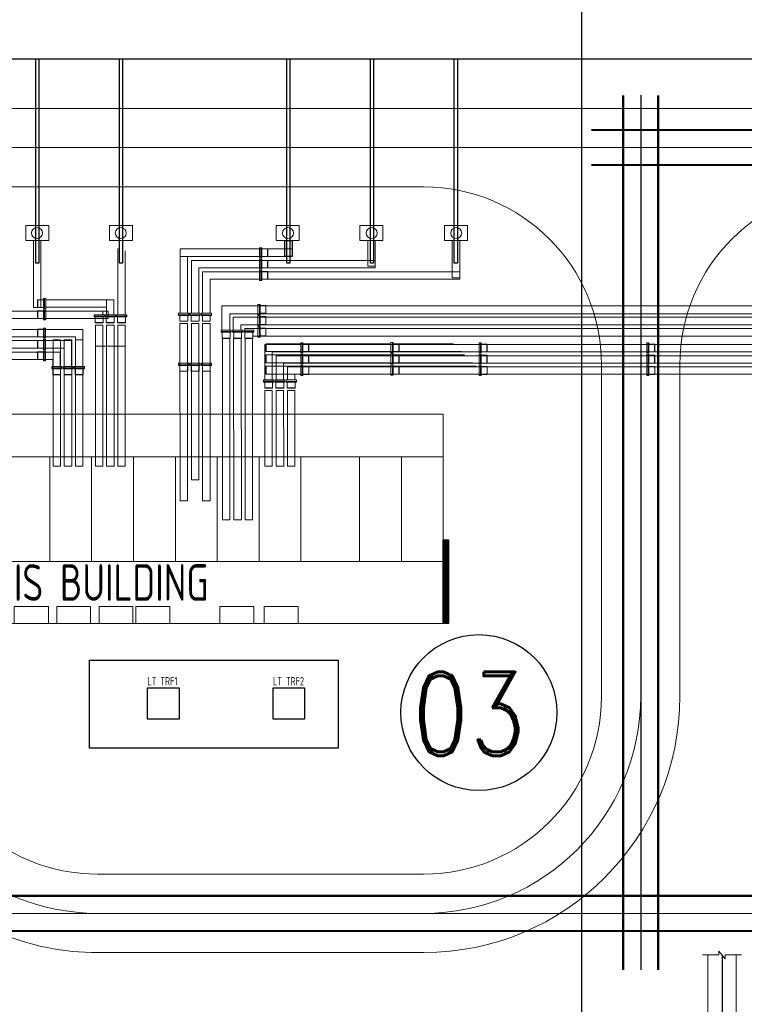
# Model space of a CAD drawing. Extents: x -7650383 to 4934791, y -137560 to 1826789.
# Tile 116 of 256: x 2096563 to 2131187, y 34790 to 81844. Entities that reach past the tile are written whole.
import ezdxf

# ---------------------------------------------------------------- set-up
doc = ezdxf.new("R2010")
doc.units = 0
doc.header["$LTSCALE"] = 800
doc.header["$MEASUREMENT"] = 0
for name, pattern in [('CENTER2', [1.125, 0.75, -0.125, 0.125, -0.125]), ('CENTRE', [1.5, 0.75, -0.25, 0.25, -0.25]), ('CONTINOUS', [0]), ('CW-PIPE-ALT-1$0$HIDDEN', [0.375, 0.25, -0.125]), ('HIDDEN', [0.375, 0.25, -0.125]), ('PHANTOM', [2.5, 1.25, -0.25, 0.25, -0.25, 0.25, -0.25])]:
    doc.linetypes.add(name, pattern=pattern)
doc.layers.get('0').update_dxf_attribs({"linetype": 'CONTINUOUS'})
doc.layers.add('grid-20m', color=53, linetype='CONTINUOUS')
doc.layers.add('KEY PLAN', color=251, linetype='CONTINUOUS')
doc.styles.add('ROMAND', font='romand')
doc.styles.add('ROMANS', font='ISO9.shx', dxfattribs={"width": 0.8})

# ---------------------------------------------------------------- blocks, each defined once
blk = doc.blocks.new('GIS_BLD1')
at = {"layer": 'KEY PLAN', "linetype": 'CONTINOUS'}
h = blk.add_hatch(dxfattribs=at)
h.set_pattern_fill('ANSI31', color=256, scale=0.2, angle=45)
h.set_pattern_definition([(90, (-264.233467, -591.901847), (-0.025, 0), [])])
h.paths.add_polyline_path([(27, -6), (27.25, -6), (27.25, -10), (27, -10)])
at = {"linetype": 'CONTINOUS', "lineweight": 15}
for p, q in [((11.45, 4.762), (11.45, 7.931)), ((11.807, 4.762), (11.807, 7.809)), ((14.426, 4.833), (14.426, 7.549)), ((14.783, 4.833), (14.783, 7.549)), ((18.225, 7.358), (14.966, 7.358)), ((14.966, 4.833), (14.966, 7.358)), ((18.225, 7.001), (15.323, 7.001)), ((15.323, 4.833), (15.323, 7.001)), ((18.225, 6.81), (15.497, 6.81)), ((15.497, 6.81), (15.497, 4.833)), ((18.225, 6.453), (15.87, 6.453)), ((15.87, 6.453), (15.87, 4.833)), ((8.008, 5.478), (11.267, 5.478)), ((10.91, 4.762), (10.91, 5.478)), ((11.267, 4.762), (11.267, 5.478)), ((16.425, 4.023), (16.425, 5.182)), ((16.425, 5.182), (42.75, 5.182)), ((8.008, 5.121), (10.91, 5.121)), ((8.008, 4.93), (10.736, 4.93)), ((10.736, 4.762), (10.736, 4.93)), ((16.798, 4.023), (16.798, 4.809)), ((16.798, 4.809), (42.75, 4.809)), ((8.008, 4.573), (10.363, 4.573)), ((16.961, 4.023), (16.961, 4.65)), ((16.961, 4.65), (42.75, 4.65)), ((17.334, 4.023), (17.334, 4.277)), ((17.334, 4.277), (42.75, 4.277)), ((8, 4.061), (9.783, 4.061)), ((9.783, 2.278), (9.783, 4.061)), ((17.516, 4.102), (17.516, 4.023)), ((17.516, 4.102), (42.75, 4.102)), ((8, 3.703), (9.426, 3.703)), ((8, 3.521), (9.244, 3.521)), ((9.244, 2.278), (9.244, 3.521)), ((9.426, 2.278), (9.426, 3.703)), ((17.889, 3.729), (42.75, 3.729)), ((18.525, 3.373), (24.503, 3.373)), ((20.293, 3.342), (66.657, 3.342)), ((27.492, 3.373), (24.646, 3.373)), ((8, 3.164), (8.887, 3.164)), ((8, 2.973), (8.696, 2.973)), ((8.696, 2.973), (8.696, 2.278)), ((8.887, 2.278), (8.887, 3.164)), ((10.379, 3.255), (11.807, 3.255)), ((18.525, 3), (24.503, 3)), ((18.525, 2.841), (24.503, 2.841)), ((20.293, 2.993), (66.483, 2.993)), ((27.865, 3), (24.646, 3)), ((28.024, 2.841), (24.646, 2.841)), ((8, 2.616), (8.339, 2.616)), ((8.339, 2.616), (8.339, 2.214)), ((18.525, 2.468), (24.503, 2.468)), ((20.19, 2.802), (62.47, 2.802)), ((20.19, 2.452), (62.296, 2.452)), ((28.397, 2.468), (24.646, 2.468)), ((18.525, 2.294), (24.503, 2.294)), ((18.525, 1.921), (24.606, 1.921)), ((20.19, 2.27), (58.703, 2.27)), ((20.19, 1.921), (58.156, 1.921)), ((28.944, 1.921), (24.543, 1.921)), ((28.571, 2.294), (24.646, 2.294))]:
    blk.add_line(p, q, dxfattribs=at)
for centre in [(7.593, 8.661), (11.593, 8.661), (19.582, 8.661), (23.582, 8.661), (27.621, 8.661)]:
    blk.add_circle(centre, 0.264, dxfattribs=at)
at = {"layer": 'KEY PLAN', "linetype": 'CONTINOUS', "lineweight": 15}
for points in [[(7.061, 9.026), (8.154, 9.026), (8.154, 8.305), (7.061, 8.305)], [(11.061, 9.026), (12.154, 9.026), (12.154, 8.305), (11.061, 8.305)], [(20.115, 9.026), (19.022, 9.026), (19.022, 8.305), (20.115, 8.305)], [(24.115, 9.026), (23.022, 9.026), (23.022, 8.305), (24.115, 8.305)], [(28.154, 9.026), (27.061, 9.026), (27.061, 8.305), (28.154, 8.305)], [(7.414, 8.3), (7.414, 5.113), (7.772, 5.113), (7.772, 8.3)], [(23.747, 8.305), (23.747, 7.074), (23.39, 7.074), (23.39, 8.305)], [(27.786, 8.305), (27.786, 6.526), (27.429, 6.526), (27.429, 8.305)], [(0, 0), (27, 0), (27, -10), (0, -10)]]:
    blk.add_lwpolyline(points, close=True, dxfattribs=at)
at = {"layer": 'KEY PLAN'}
blk.add_lwpolyline([(19.786, 7.549), (19.429, 7.549), (19.429, 8.305), (19.786, 8.305)], close=True, dxfattribs=at)
at = {"layer": 'KEY PLAN', "linetype": 'CONTINOUS', "lineweight": 15}
for points in [[(19.786, 7.549), (14.426, 7.549), (14.426, 7.906), (19.786, 7.906)], [(18.482, 1.641), (18.482, 3.342), (20.19, 3.342)], [(18.831, 1.641), (18.831, 2.993), (20.19, 2.993)], [(19.013, 1.641), (19.013, 2.802), (20.19, 2.802)], [(19.363, 1.641), (19.363, 2.452), (20.19, 2.452)], [(19.561, 1.641), (19.561, 2.27), (20.19, 2.27)], [(19.91, 1.641), (19.91, 1.921), (20.19, 1.921)]]:
    blk.add_lwpolyline(points, dxfattribs=at)
at = {"layer": 'KEY PLAN', "lineweight": 0}
for points in [[(18.225, 7.485), (18.225, 7.961), (18.288, 7.961), (18.288, 7.485), (18.225, 7.485)], [(18.328, 7.929), (18.328, 7.485), (18.288, 7.485), (18.288, 7.961), (18.328, 7.961), (18.328, 7.929)], [(18.598, 7.882), (18.598, 7.541), (18.328, 7.541), (18.328, 7.906), (18.598, 7.906), (18.598, 7.882)], [(18.614, 7.874), (18.614, 7.549), (18.598, 7.541), (18.598, 7.906), (18.614, 7.906), (18.614, 7.874)], [(18.225, 6.937), (18.225, 7.414), (18.288, 7.414), (18.288, 6.937), (18.225, 6.937)], [(18.225, 7.001), (18.225, 7.358), (23.747, 7.358), (23.747, 7.001), (18.225, 7.001)], [(18.328, 7.382), (18.328, 6.937), (18.288, 6.937), (18.288, 7.414), (18.328, 7.414), (18.328, 7.382)], [(18.598, 7.334), (18.598, 6.993), (18.328, 6.993), (18.328, 7.358), (18.598, 7.358), (18.598, 7.334)], [(18.614, 7.326), (18.614, 7.001), (18.598, 6.993), (18.598, 7.358), (18.614, 7.358), (18.614, 7.326)], [(18.225, 6.398), (18.225, 6.874), (18.288, 6.874), (18.288, 6.398), (18.225, 6.398)], [(18.225, 6.453), (18.225, 6.81), (27.786, 6.81), (27.786, 6.453), (18.225, 6.453)], [(18.328, 6.834), (18.328, 6.398), (18.288, 6.398), (18.288, 6.874), (18.328, 6.874), (18.328, 6.834)], [(18.598, 6.787), (18.598, 6.453), (18.328, 6.453), (18.328, 6.818), (18.598, 6.818), (18.598, 6.787)], [(18.614, 6.787), (18.614, 6.453), (18.598, 6.453), (18.598, 6.818), (18.614, 6.81), (18.614, 6.787)], [(7.62, 5.446), (7.62, 5.121), (7.635, 5.113), (7.635, 5.478), (7.62, 5.478), (7.62, 5.446)], [(7.635, 5.454), (7.635, 5.113), (7.905, 5.113), (7.905, 5.478), (7.635, 5.478), (7.635, 5.454)], [(7.905, 5.502), (7.905, 5.057), (7.945, 5.057), (7.945, 5.534), (7.905, 5.534), (7.905, 5.502)], [(8.008, 5.057), (8.008, 5.534), (7.945, 5.534), (7.945, 5.057), (8.008, 5.057)], [(18.217, 5.244), (18.217, 4.752), (18.145, 4.752), (18.145, 5.244), (18.217, 5.244)], [(18.249, 4.792), (18.249, 5.244), (18.217, 5.244), (18.217, 4.752), (18.249, 4.752), (18.249, 4.792)], [(18.526, 4.86), (18.526, 5.202), (18.249, 5.202), (18.249, 4.829), (18.526, 4.829), (18.526, 4.86)], [(10.985, 4.573), (10.985, 4.93), (3.375, 4.93), (3.375, 4.573), (10.985, 4.573)], [(7.62, 4.907), (7.62, 4.573), (7.635, 4.573), (7.635, 4.938), (7.62, 4.93), (7.62, 4.907)], [(7.635, 4.907), (7.635, 4.573), (7.905, 4.573), (7.905, 4.938), (7.635, 4.938), (7.635, 4.907)], [(7.905, 4.954), (7.905, 4.518), (7.945, 4.518), (7.945, 4.994), (7.905, 4.994), (7.905, 4.954)], [(8.008, 4.518), (8.008, 4.994), (7.945, 4.994), (7.945, 4.518), (8.008, 4.518)], [(10.315, 4.762), (10.807, 4.762), (10.807, 4.698), (10.315, 4.698), (10.315, 4.762)], [(10.847, 4.762), (11.339, 4.762), (11.339, 4.698), (10.847, 4.698), (10.847, 4.762)], [(11.394, 4.762), (11.879, 4.762), (11.879, 4.698), (11.394, 4.698), (11.394, 4.762)], [(14.355, 4.762), (14.847, 4.762), (14.847, 4.833), (14.355, 4.833), (14.355, 4.762)], [(14.807, 4.73), (14.355, 4.73), (14.355, 4.762), (14.847, 4.762), (14.847, 4.73), (14.807, 4.73)], [(14.759, 4.452), (14.418, 4.452), (14.418, 4.73), (14.791, 4.73), (14.791, 4.452), (14.759, 4.452)], [(14.894, 4.762), (15.386, 4.762), (15.386, 4.833), (14.894, 4.833), (14.894, 4.762)], [(15.339, 4.73), (14.894, 4.73), (14.894, 4.762), (15.386, 4.762), (15.386, 4.73), (15.339, 4.73)], [(15.299, 4.452), (14.95, 4.452), (14.95, 4.73), (15.331, 4.73), (15.331, 4.452), (15.299, 4.452)], [(15.442, 4.762), (15.926, 4.762), (15.926, 4.833), (15.442, 4.833), (15.442, 4.762)], [(15.878, 4.73), (15.442, 4.73), (15.442, 4.762), (15.926, 4.762), (15.926, 4.73), (15.878, 4.73)], [(15.831, 4.452), (15.497, 4.452), (15.497, 4.73), (15.87, 4.73), (15.87, 4.452), (15.831, 4.452)], [(18.217, 4.725), (18.217, 4.233), (18.145, 4.233), (18.145, 4.725), (18.217, 4.725)], [(18.249, 4.281), (18.249, 4.725), (18.217, 4.725), (18.217, 4.233), (18.249, 4.233), (18.249, 4.281)], [(10.76, 4.659), (10.315, 4.659), (10.315, 4.698), (10.807, 4.698), (10.807, 4.659), (10.76, 4.659)], [(10.712, 4.389), (10.371, 4.389), (10.371, 4.659), (10.744, 4.659), (10.744, 4.389), (10.712, 4.389)], [(10.704, 4.373), (10.379, 4.373), (10.371, 4.389), (10.744, 4.389), (10.736, 4.373), (10.704, 4.373)], [(10.379, 4.262), (10.736, 4.262), (10.736, -2.476), (10.379, -2.476), (10.379, 4.262)], [(11.291, 4.659), (10.847, 4.659), (10.847, 4.698), (11.339, 4.698), (11.339, 4.659), (11.291, 4.659)], [(11.252, 4.389), (10.902, 4.389), (10.902, 4.659), (11.283, 4.659), (11.283, 4.389), (11.252, 4.389)], [(11.236, 4.373), (10.918, 4.373), (10.902, 4.389), (11.283, 4.389), (11.275, 4.373), (11.236, 4.373)], [(10.918, 4.262), (11.275, 4.262), (11.275, -2.476), (10.918, -2.476), (10.918, 4.262)], [(11.831, 4.659), (11.394, 4.659), (11.394, 4.698), (11.879, 4.698), (11.879, 4.659), (11.831, 4.659)], [(11.783, 4.389), (11.442, 4.389), (11.442, 4.659), (11.823, 4.659), (11.823, 4.389), (11.783, 4.389)], [(11.783, 4.373), (11.458, 4.373), (11.442, 4.389), (11.823, 4.389), (11.807, 4.373), (11.783, 4.373)], [(11.458, 4.262), (11.807, 4.262), (11.807, -2.476), (11.458, -2.476), (11.458, 4.262)], [(14.743, 4.444), (14.426, 4.444), (14.418, 4.452), (14.791, 4.452), (14.783, 4.444), (14.743, 4.444)], [(14.426, -4.135), (14.783, -4.135), (14.779, 4.333), (14.422, 4.333), (14.426, -4.135)], [(15.299, 4.444), (14.966, 4.444), (14.95, 4.452), (15.331, 4.452), (15.315, 4.444), (15.299, 4.444)], [(14.966, -3.135), (15.315, -3.135), (15.315, 4.333), (14.966, 4.333), (14.966, -3.135)], [(15.831, 4.444), (15.497, 4.444), (15.497, 4.452), (15.87, 4.452), (15.87, 4.444), (15.831, 4.444)], [(15.498, -4.135), (15.871, -4.135), (15.87, 4.333), (15.497, 4.333), (15.498, -4.135)], [(18.526, 4.321), (18.526, 4.67), (18.249, 4.67), (18.249, 4.289), (18.526, 4.289), (18.526, 4.321)], [(8, 3.703), (8, 4.061), (1.262, 4.061), (1.262, 3.703), (8, 3.703)], [(7.612, 4.021), (7.612, 3.703), (7.627, 3.696), (7.627, 4.069), (7.612, 4.061), (7.612, 4.021)], [(7.627, 4.037), (7.627, 3.696), (7.897, 3.696), (7.897, 4.069), (7.627, 4.069), (7.627, 4.037)], [(7.897, 4.076), (7.897, 3.632), (7.937, 3.632), (7.937, 4.124), (7.897, 4.124), (7.897, 4.076)], [(8, 3.632), (8, 4.124), (7.937, 4.124), (7.937, 3.632), (8, 3.632)], [(16.394, 3.951), (16.871, 3.951), (16.871, 4.023), (16.394, 4.023), (16.394, 3.951)], [(16.823, 3.92), (16.394, 3.92), (16.394, 3.951), (16.871, 3.951), (16.871, 3.92), (16.823, 3.92)], [(16.783, 3.642), (16.434, 3.642), (16.434, 3.92), (16.815, 3.92), (16.815, 3.642), (16.783, 3.642)], [(16.926, 3.951), (17.41, 3.951), (17.41, 4.023), (16.926, 4.023), (16.926, 3.951)], [(17.379, 3.92), (16.926, 3.92), (16.926, 3.951), (17.41, 3.951), (17.41, 3.92), (17.379, 3.92)], [(17.331, 3.642), (16.99, 3.642), (16.99, 3.92), (17.355, 3.92), (17.355, 3.642), (17.331, 3.642)], [(17.466, 3.951), (17.958, 3.951), (17.958, 4.023), (17.466, 4.023), (17.466, 3.951)], [(17.91, 3.92), (17.466, 3.92), (17.466, 3.951), (17.958, 3.951), (17.958, 3.92), (17.91, 3.92)], [(17.863, 3.642), (17.521, 3.642), (17.521, 3.92), (17.902, 3.92), (17.902, 3.642), (17.863, 3.642)], [(18.217, 4.178), (18.217, 3.694), (18.145, 3.694), (18.145, 4.178), (18.217, 4.178)], [(18.249, 3.741), (18.249, 4.178), (18.217, 4.178), (18.217, 3.694), (18.249, 3.694), (18.249, 3.741)], [(18.526, 3.789), (18.526, 4.122), (18.249, 4.122), (18.249, 3.749), (18.526, 3.749), (18.526, 3.789)], [(8, 3.164), (8, 3.521), (1.262, 3.521), (1.262, 3.164), (8, 3.164)], [(7.612, 3.489), (7.612, 3.164), (7.627, 3.156), (7.627, 3.521), (7.612, 3.521), (7.612, 3.489)], [(7.627, 3.497), (7.627, 3.156), (7.897, 3.156), (7.897, 3.521), (7.627, 3.521), (7.627, 3.497)], [(7.897, 3.545), (7.897, 3.1), (7.937, 3.1), (7.937, 3.576), (7.897, 3.576), (7.897, 3.545)], [(8, 3.1), (8, 3.576), (7.937, 3.576), (7.937, 3.1), (8, 3.1)], [(8.355, 3.561), (8.712, 3.561), (8.712, -2.476), (8.355, -2.476), (8.355, 3.561)], [(8.894, 3.561), (9.252, 3.561), (9.252, -2.476), (8.894, -2.476), (8.894, 3.561)], [(9.434, 3.561), (9.783, 3.561), (9.783, -2.476), (9.434, -2.476), (9.434, 3.561)], [(16.783, 3.618), (16.45, 3.618), (16.434, 3.642), (16.815, 3.642), (16.807, 3.618), (16.783, 3.618)], [(16.45, -5.04), (16.807, -5.04), (16.807, 3.642), (16.45, 3.642), (16.45, -5.04)], [(16.99, -5.04), (17.355, -5.04), (17.343, 3.642), (16.978, 3.642), (16.99, -5.04)], [(17.315, 3.618), (16.99, 3.618), (16.99, 3.642), (17.355, 3.642), (17.355, 3.618), (17.315, 3.618)], [(17.855, 3.618), (17.537, 3.618), (17.521, 3.642), (17.902, 3.642), (17.887, 3.618), (17.855, 3.618)], [(17.537, -5.04), (17.887, -5.04), (17.887, 3.642), (17.537, 3.642), (17.537, -5.04)], [(18.533, 3.048), (18.533, 3.365), (18.525, 3.373), (18.525, 3), (18.533, 3.008), (18.533, 3.048)], [(20.19, 3.413), (20.19, 2.937), (20.254, 2.937), (20.254, 3.413), (20.19, 3.413)], [(20.293, 2.984), (20.293, 3.413), (20.254, 3.413), (20.254, 2.937), (20.293, 2.937), (20.293, 2.984)], [(20.563, 3.024), (20.563, 3.357), (20.293, 3.357), (20.293, 2.992), (20.563, 2.992), (20.563, 3.024)], [(20.579, 3.024), (20.579, 3.357), (20.563, 3.357), (20.563, 2.992), (20.579, 3.008), (20.579, 3.024)], [(24.575, 3.437), (24.575, 2.944), (24.503, 2.944), (24.503, 3.437), (24.575, 3.437)], [(24.606, 2.984), (24.606, 3.437), (24.575, 3.437), (24.575, 2.944), (24.606, 2.944), (24.606, 2.984)], [(24.884, 3.032), (24.884, 3.373), (24.606, 3.373), (24.606, 3), (24.884, 3), (24.884, 3.032)], [(24.892, 3.048), (24.892, 3.365), (24.884, 3.373), (24.884, 3), (24.892, 3.008), (24.892, 3.048)], [(28.713, 3.413), (28.713, 2.937), (28.776, 2.937), (28.776, 3.413), (28.713, 3.413)], [(28.816, 2.984), (28.816, 3.413), (28.776, 3.413), (28.776, 2.937), (28.816, 2.937), (28.816, 2.984)], [(29.086, 3.024), (29.086, 3.357), (28.816, 3.357), (28.816, 2.992), (29.086, 2.992), (29.086, 3.024)], [(29.102, 3.024), (29.102, 3.357), (29.086, 3.357), (29.086, 2.992), (29.102, 3.008), (29.102, 3.024)], [(36.722, 3.413), (36.722, 2.937), (36.785, 2.937), (36.785, 3.413), (36.722, 3.413)], [(36.825, 2.984), (36.825, 3.413), (36.785, 3.413), (36.785, 2.937), (36.825, 2.937), (36.825, 2.984)], [(37.095, 3.024), (37.095, 3.357), (36.825, 3.357), (36.825, 2.992), (37.095, 2.992), (37.095, 3.024)], [(37.111, 3.024), (37.111, 3.357), (37.095, 3.357), (37.095, 2.992), (37.111, 3.008), (37.111, 3.024)], [(8, 2.616), (8, 2.973), (1.262, 2.973), (1.262, 2.616), (8, 2.616)], [(7.612, 2.95), (7.612, 2.616), (7.627, 2.616), (7.627, 2.981), (7.612, 2.973), (7.612, 2.95)], [(7.627, 2.95), (7.627, 2.616), (7.897, 2.616), (7.897, 2.981), (7.627, 2.981), (7.627, 2.95)], [(7.897, 2.997), (7.897, 2.561), (7.937, 2.561), (7.937, 3.037), (7.897, 3.037), (7.897, 2.997)], [(8, 2.561), (8, 3.037), (7.937, 3.037), (7.937, 2.561), (8, 2.561)], [(18.533, 2.492), (18.533, 2.825), (18.525, 2.841), (18.525, 2.46), (18.533, 2.476), (18.533, 2.492)], [(20.19, 2.881), (20.19, 2.397), (20.254, 2.397), (20.254, 2.881), (20.19, 2.881)], [(20.293, 2.437), (20.293, 2.881), (20.254, 2.881), (20.254, 2.397), (20.293, 2.397), (20.293, 2.437)], [(20.563, 2.476), (20.563, 2.825), (20.293, 2.825), (20.293, 2.452), (20.563, 2.452), (20.563, 2.476)], [(20.579, 2.492), (20.579, 2.81), (20.563, 2.825), (20.563, 2.452), (20.579, 2.452), (20.579, 2.492)], [(24.575, 2.897), (24.575, 2.405), (24.503, 2.405), (24.503, 2.897), (24.575, 2.897)], [(24.606, 2.452), (24.606, 2.897), (24.575, 2.897), (24.575, 2.405), (24.606, 2.405), (24.606, 2.452)], [(24.884, 2.492), (24.884, 2.841), (24.606, 2.841), (24.606, 2.46), (24.884, 2.46), (24.884, 2.492)], [(24.892, 2.492), (24.892, 2.825), (24.884, 2.841), (24.884, 2.46), (24.892, 2.476), (24.892, 2.492)], [(28.713, 2.881), (28.713, 2.397), (28.776, 2.397), (28.776, 2.881), (28.713, 2.881)], [(28.816, 2.437), (28.816, 2.881), (28.776, 2.881), (28.776, 2.397), (28.816, 2.397), (28.816, 2.437)], [(29.086, 2.476), (29.086, 2.825), (28.816, 2.825), (28.816, 2.452), (29.086, 2.452), (29.086, 2.476)], [(29.102, 2.492), (29.102, 2.81), (29.086, 2.825), (29.086, 2.452), (29.102, 2.452), (29.102, 2.492)], [(36.722, 2.881), (36.722, 2.397), (36.785, 2.397), (36.785, 2.881), (36.722, 2.881)], [(36.825, 2.437), (36.825, 2.881), (36.785, 2.881), (36.785, 2.397), (36.825, 2.397), (36.825, 2.437)], [(37.095, 2.476), (37.095, 2.825), (36.825, 2.825), (36.825, 2.452), (37.095, 2.452), (37.095, 2.476)], [(37.111, 2.492), (37.111, 2.81), (37.095, 2.825), (37.095, 2.452), (37.111, 2.452), (37.111, 2.492)], [(14.355, 2.373), (14.847, 2.373), (14.847, 2.444), (14.355, 2.444), (14.355, 2.373)], [(14.807, 2.341), (14.355, 2.341), (14.355, 2.373), (14.847, 2.373), (14.847, 2.341), (14.807, 2.341)], [(14.894, 2.373), (15.387, 2.373), (15.387, 2.444), (14.894, 2.444), (14.894, 2.373)], [(15.339, 2.341), (14.894, 2.341), (14.894, 2.373), (15.387, 2.373), (15.387, 2.341), (15.339, 2.341)], [(15.442, 2.373), (15.926, 2.373), (15.926, 2.444), (15.442, 2.444), (15.442, 2.373)], [(15.879, 2.341), (15.442, 2.341), (15.442, 2.373), (15.926, 2.373), (15.926, 2.341), (15.879, 2.341)], [(8.291, 2.278), (8.767, 2.278), (8.767, 2.214), (8.291, 2.214), (8.291, 2.278)], [(8.736, 2.175), (8.291, 2.175), (8.291, 2.214), (8.767, 2.214), (8.767, 2.175), (8.736, 2.175)], [(8.688, 1.905), (8.347, 1.905), (8.347, 2.175), (8.72, 2.175), (8.72, 1.905), (8.688, 1.905)], [(8.68, 1.889), (8.355, 1.889), (8.347, 1.905), (8.72, 1.905), (8.712, 1.889), (8.68, 1.889)], [(8.823, 2.278), (9.315, 2.278), (9.315, 2.214), (8.823, 2.214), (8.823, 2.278)], [(9.275, 2.175), (8.823, 2.175), (8.823, 2.214), (9.315, 2.214), (9.315, 2.175), (9.275, 2.175)], [(9.228, 1.905), (8.887, 1.905), (8.887, 2.175), (9.26, 2.175), (9.26, 1.905), (9.228, 1.905)], [(9.212, 1.889), (8.894, 1.889), (8.887, 1.905), (9.26, 1.905), (9.252, 1.889), (9.212, 1.889)], [(9.363, 2.278), (9.855, 2.278), (9.855, 2.214), (9.363, 2.214), (9.363, 2.278)], [(9.807, 2.175), (9.363, 2.175), (9.363, 2.214), (9.855, 2.214), (9.855, 2.175), (9.807, 2.175)], [(9.76, 1.905), (9.418, 1.905), (9.418, 2.175), (9.799, 2.175), (9.799, 1.905), (9.76, 1.905)], [(9.76, 1.889), (9.434, 1.889), (9.418, 1.905), (9.799, 1.905), (9.783, 1.889), (9.76, 1.889)], [(14.76, 2.063), (14.418, 2.063), (14.418, 2.341), (14.791, 2.341), (14.791, 2.063), (14.76, 2.063)], [(14.744, 2.056), (14.426, 2.056), (14.418, 2.063), (14.791, 2.063), (14.783, 2.056), (14.744, 2.056)], [(15.299, 2.063), (14.95, 2.063), (14.95, 2.341), (15.331, 2.341), (15.331, 2.063), (15.299, 2.063)], [(15.299, 2.056), (14.966, 2.056), (14.95, 2.063), (15.331, 2.063), (15.315, 2.056), (15.299, 2.056)], [(15.831, 2.063), (15.498, 2.063), (15.498, 2.341), (15.871, 2.341), (15.871, 2.063), (15.831, 2.063)], [(15.831, 2.056), (15.498, 2.056), (15.498, 2.063), (15.871, 2.063), (15.871, 2.056), (15.831, 2.056)], [(18.533, 1.96), (18.533, 2.294), (18.525, 2.294), (18.525, 1.921), (18.533, 1.921), (18.533, 1.96)], [(20.19, 2.341), (20.19, 1.849), (20.262, 1.849), (20.262, 2.341), (20.19, 2.341)], [(20.293, 1.897), (20.293, 2.341), (20.262, 2.341), (20.262, 1.849), (20.293, 1.849), (20.293, 1.897)], [(20.571, 1.944), (20.571, 2.286), (20.293, 2.286), (20.293, 1.905), (20.571, 1.905), (20.571, 1.944)], [(20.579, 1.952), (20.579, 2.27), (20.571, 2.286), (20.571, 1.905), (20.579, 1.921), (20.579, 1.952)], [(24.575, 2.349), (24.575, 1.865), (24.503, 1.865), (24.503, 2.349), (24.575, 2.349)], [(24.606, 1.913), (24.606, 2.349), (24.575, 2.349), (24.575, 1.865), (24.606, 1.865), (24.606, 1.913)], [(24.884, 1.96), (24.884, 2.294), (24.606, 2.294), (24.606, 1.921), (24.884, 1.921), (24.884, 1.96)], [(24.892, 1.96), (24.892, 2.294), (24.884, 2.294), (24.884, 1.921), (24.892, 1.921), (24.892, 1.96)], [(28.713, 2.341), (28.713, 1.849), (28.784, 1.849), (28.784, 2.341), (28.713, 2.341)], [(28.816, 1.897), (28.816, 2.341), (28.784, 2.341), (28.784, 1.849), (28.816, 1.849), (28.816, 1.897)], [(29.094, 1.944), (29.094, 2.286), (28.816, 2.286), (28.816, 1.905), (29.094, 1.905), (29.094, 1.944)], [(29.102, 1.952), (29.102, 2.27), (29.094, 2.286), (29.094, 1.905), (29.102, 1.921), (29.102, 1.952)], [(36.722, 2.341), (36.722, 1.849), (36.793, 1.849), (36.793, 2.341), (36.722, 2.341)], [(36.825, 1.897), (36.825, 2.341), (36.793, 2.341), (36.793, 1.849), (36.825, 1.849), (36.825, 1.897)], [(37.103, 1.944), (37.103, 2.286), (36.825, 2.286), (36.825, 1.905), (37.103, 1.905), (37.103, 1.944)], [(37.111, 1.952), (37.111, 2.27), (37.103, 2.286), (37.103, 1.905), (37.111, 1.921), (37.111, 1.952)], [(18.418, 1.641), (18.894, 1.641), (18.894, 1.577), (18.418, 1.577), (18.418, 1.641)], [(18.847, 1.538), (18.418, 1.538), (18.418, 1.577), (18.894, 1.577), (18.894, 1.538), (18.847, 1.538)], [(18.807, 1.268), (18.474, 1.268), (18.474, 1.538), (18.839, 1.538), (18.839, 1.268), (18.807, 1.268)], [(18.95, 1.641), (19.434, 1.641), (19.434, 1.577), (18.95, 1.577), (18.95, 1.641)], [(19.394, 1.538), (18.95, 1.538), (18.95, 1.577), (19.434, 1.577), (19.434, 1.538), (19.394, 1.538)], [(19.355, 1.268), (19.006, 1.268), (19.006, 1.538), (19.379, 1.538), (19.379, 1.268), (19.355, 1.268)], [(19.49, 1.641), (19.982, 1.641), (19.982, 1.569), (19.49, 1.569), (19.49, 1.641)], [(19.934, 1.538), (19.49, 1.538), (19.49, 1.569), (19.982, 1.569), (19.982, 1.538), (19.934, 1.538)], [(19.887, 1.26), (19.545, 1.26), (19.545, 1.538), (19.926, 1.538), (19.926, 1.26), (19.887, 1.26)], [(18.807, 1.252), (18.474, 1.252), (18.474, 1.268), (18.839, 1.268), (18.823, 1.252), (18.807, 1.252)], [(18.482, 1.141), (18.831, 1.141), (18.823, -2.476), (18.474, -2.476), (18.482, 1.141)], [(19.339, 1.252), (19.021, 1.252), (19.006, 1.268), (19.379, 1.268), (19.379, 1.252), (19.339, 1.252)], [(19.013, 1.141), (19.371, 1.141), (19.379, -2.476), (19.021, -2.476), (19.013, 1.141)], [(19.879, 1.252), (19.561, 1.252), (19.545, 1.26), (19.926, 1.26), (19.91, 1.252), (19.879, 1.252)], [(19.561, 1.141), (19.91, 1.141), (19.91, -2.476), (19.561, -2.476), (19.561, 1.141)], [(6.506, -9.19), (8.133, -9.19), (8.133, -10), (6.506, -10), (6.506, -9.19)], [(8.529, -9.19), (10.148, -9.19), (10.148, -10), (8.529, -10), (8.529, -9.19)], [(10.553, -9.19), (12.172, -9.19), (12.172, -10), (10.553, -10), (10.553, -9.19)], [(12.315, -9.19), (13.934, -9.19), (13.934, -10), (12.315, -10), (12.315, -9.19)], [(16.331, -9.19), (17.958, -9.19), (17.958, -10), (16.331, -10), (16.331, -9.19)], [(18.45, -9.19), (20.069, -9.19), (20.069, -10), (18.45, -10), (18.45, -9.19)]]:
    blk.add_lwpolyline(points, dxfattribs=at)
at = {"layer": 'KEY PLAN', "linetype": 'CW-PIPE-ALT-1$0$HIDDEN', "lineweight": 15}
for points in [[(8.2, -2.028), (8.2, -7.028), (6.2, -7.028), (6.2, -2.028)], [(8.2, -2.028), (8.2, -7.028), (10.2, -7.028), (10.2, -2.028)], [(12.2, -2.028), (12.2, -7.028), (10.2, -7.028), (10.2, -2.028)], [(12.2, -2.028), (12.2, -7.028), (14.2, -7.028), (14.2, -2.028)], [(16.2, -2.028), (16.2, -7.028), (14.2, -7.028), (14.2, -2.028)], [(16.2, -2.028), (16.2, -7.028), (18.2, -7.028), (18.2, -2.028)], [(20.2, -2.028), (20.2, -7.028), (18.2, -7.028), (18.2, -2.028)], [(23, -2.028), (23, -7.028), (20.2, -7.028), (20.2, -2.028)], [(23, -2.028), (23, -7.028), (25, -7.028), (25, -2.028)], [(27, -2.028), (27, -7.028), (25, -7.028), (25, -2.028)]]:
    blk.add_lwpolyline(points, close=True, dxfattribs=at)
at = {"layer": 'KEY PLAN', "linetype": 'CONTINOUS'}
blk.add_lwpolyline([(27, -6), (27.25, -6), (27.25, -10), (27, -10)], close=True, dxfattribs=at)

msp = doc.modelspace()

# ---------------------------------------------------------------- linework, layer by layer
at = {"layer": 'grid-20m', "linetype": 'PHANTOM', "ltscale": 12000}
for p, q in [((2123408, 123887), (2123408, 80115.9)), ((2123408, 80115.9), (2123408, -62789.8))]:
    msp.add_line(p, q, dxfattribs=at)
at = {"layer": 'KEY PLAN'}
msp.add_line((1958633.5, 79969.3, 0), (2201338.6, 79969.3, 0), dxfattribs=at)
at = {"layer": 'KEY PLAN', "linetype": 'CONTINOUS', "lineweight": 15}
for p, q in [((2059566.7, 77607.3, 0), (2160658, 77607.3, 0)), ((2059566.7, 73857.3, 0), (2115859.9, 73857.3, 0)), ((2124359.9, 65357.3, 0), (2124359.9, 49510.3, 0)), ((2128109.9, 65355.7, 0), (2128109.9, 49510.3, 0)), ((2115859.9, 41010.3, 0), (2100286.1, 41010.3, 0)), ((2135235, 39135.3, 0), (2085121.2, 39135.3, 0)), ((2115859.9, 39135.3, 0), (2100286.1, 39135.3, 0)), ((2100286.1, 37260.3, 0), (2115859.9, 37260.3, 0))]:
    msp.add_line(p, q, dxfattribs=at)
at = {"layer": 'KEY PLAN', "linetype": 'CENTRE', "lineweight": 15, "ltscale": 10000}
for p, q in [((2059566.7, 75732.3, 0), (2172908, 75732.3, 0)), ((2126234.9, 75732.3, 0), (2126234.9, 49510.3, 0))]:
    msp.add_line(p, q, dxfattribs=at)
at = {"layer": 'KEY PLAN', "elevation": 0}
for points in [[(2097329, 79969.3), (2097476, 79969.3), (2097476, 70202.6), (2097329, 70202.6)], [(2101329, 79969.3), (2101476, 79969.3), (2101476, 70202.6), (2101329, 70202.6)], [(2109329, 79969.3), (2109476, 79969.3), (2109476, 70202.6), (2109329, 70202.6)], [(2113329, 79969.3), (2113476, 79969.3), (2113476, 70202.6), (2113329, 70202.6)], [(2117329, 79969.3), (2117476, 79969.3), (2117476, 70202.6), (2117329, 70202.6)], [(2099895.7, 51242.1), (2111785, 51242.1), (2111785, 47034.4), (2099895.7, 47034.4)], [(2102677.8, 49916.6), (2104177.8, 49916.6), (2104177.8, 48416.6), (2102677.8, 48416.6)], [(2108677.8, 49916.6), (2110177.8, 49916.6), (2110177.8, 48416.6), (2108677.8, 48416.6)]]:
    msp.add_lwpolyline(points, close=True, dxfattribs=at)
at = {"layer": 'KEY PLAN', "linetype": 'HIDDEN', "ltscale": 5000, "const_width": 100}
for points in [[(2125397, 78232.8), (2125397, 36435.3)], [(2127073, 78232.8), (2127073, 36435.3)], [(2123875.2, 76570.8), (2175584, 76570.8)], [(2123875.2, 74894.8), (2175584, 74894.8)]]:
    msp.add_lwpolyline(points, dxfattribs=at)
at = {"layer": 'KEY PLAN', "linetype": 'CENTER2', "ltscale": 5000}
for points in [[(2126235, 78232.8), (2126235, 36435.3)], [(2130125.1, 37150.5), (2130125.1, 26174.7)]]:
    msp.add_lwpolyline(points, dxfattribs=at)
at = {"layer": 'KEY PLAN', "linetype": 'CONTINOUS', "lineweight": 15, "const_width": 100, "elevation": 0}
for points in [[(2135085, 39973.3), (2078335, 39973.3)], [(2135085, 38297.3), (2078335, 38297.3)]]:
    msp.add_lwpolyline(points, dxfattribs=at)
at = {"layer": 'KEY PLAN', "linetype": 'CONTINOUS', "lineweight": 15}
msp.add_lwpolyline([(2131054.2, 37150.5), (2130280, 37150.5), (2130280, 36964.7), (2129970.3, 37336.3), (2129970.3, 37150.5), (2129196, 37150.5)], dxfattribs=at)
at = {"layer": 'KEY PLAN', "const_width": 50}
for points in [[(2129450.1, 37150.5), (2129450.1, 26849.7)], [(2130800.1, 37150.5), (2130800.1, 25499.7)]]:
    msp.add_lwpolyline(points, dxfattribs=at)
at = {"layer": 'KEY PLAN', "lineweight": 25, "ltscale": 0.03}
msp.add_circle((2118505.5, 48731.3), 3726.5, dxfattribs=at)
at = {"layer": 'KEY PLAN', "linetype": 'CONTINOUS', "lineweight": 15}
for centre, radius, start, end in [((2115859.9, 65357.3, 0), 8500, 0, 90), ((2136609.9, 65355.7, 0), 8500, 90, 180), ((2115859.9, 49510.3, 0), 12250, 270, 0)]:
    msp.add_arc(centre, radius, start, end, dxfattribs=at)
at = {"layer": 'KEY PLAN', "linetype": 'CONTINOUS', "lineweight": 15, "extrusion": (2.5574e-08, 0, 1)}
msp.add_arc((2115859.9, 49510.3, 0.1), 10375, 270, 0, dxfattribs=at)
at = {"layer": 'KEY PLAN', "linetype": 'CONTINOUS', "lineweight": 15, "extrusion": (3.24242e-08, 0, 1)}
msp.add_arc((2115859.9, 49510.3, 0.1), 8500, 270, 0, dxfattribs=at)
at = {"layer": 'KEY PLAN', "linetype": 'CONTINOUS', "lineweight": 15, "extrusion": (-2.96304e-09, 7.30658e-07, 1)}
msp.add_arc((2100286.1, 49510.3, 0), 8500, 225, 270, dxfattribs=at)
at = {"layer": 'KEY PLAN', "linetype": 'CONTINOUS', "lineweight": 15, "extrusion": (-2.33705e-09, 5.88299e-07, 1)}
msp.add_arc((2100286.1, 49510.3, 0), 10375, 225, 270, dxfattribs=at)
at = {"layer": 'KEY PLAN', "linetype": 'CONTINOUS', "lineweight": 15, "extrusion": (0, 4.96723e-07, 1)}
msp.add_arc((2100286.1, 49510.3, 0), 12250, 225, 270, dxfattribs=at)

# ---------------------------------------------------------------- block references
at = {"layer": 'KEY PLAN', "linetype": 'CONTINOUS', "lineweight": 15, "xscale": 1000, "yscale": 1000, "zscale": 1000}
msp.add_blockref('GIS_BLD1', (2089800.8, 62984.8, 0), dxfattribs=at)

# ---------------------------------------------------------------- texts
at = {"layer": 'KEY PLAN', "lineweight": 25, "ltscale": 0.03, "style": 'ROMAND', "width": 0.8}
msp.add_text('03', height=4000, dxfattribs=at).set_placement((2115304.9, 46671.1))
at = {"layer": 'KEY PLAN', "attachment_point": 1, "style": 'ROMANS'}
for s, width, insert, char_height in [('GIS BUILDING', 17788.012, (2095216.8, 55821.9, 0), 1750), ('LT TRF1', 2052.883, (2102666.7, 50429.8, 0), 400), ('LT TRF2', 2052.883, (2108666.7, 50429.8, 0), 400)]:
    msp.add_mtext_dynamic_manual_height_columns(s, width=width, gutter_width=2000, heights=[0], dxfattribs=dict(at, insert=insert, char_height=char_height))

doc.saveas('drawing.dxf')
